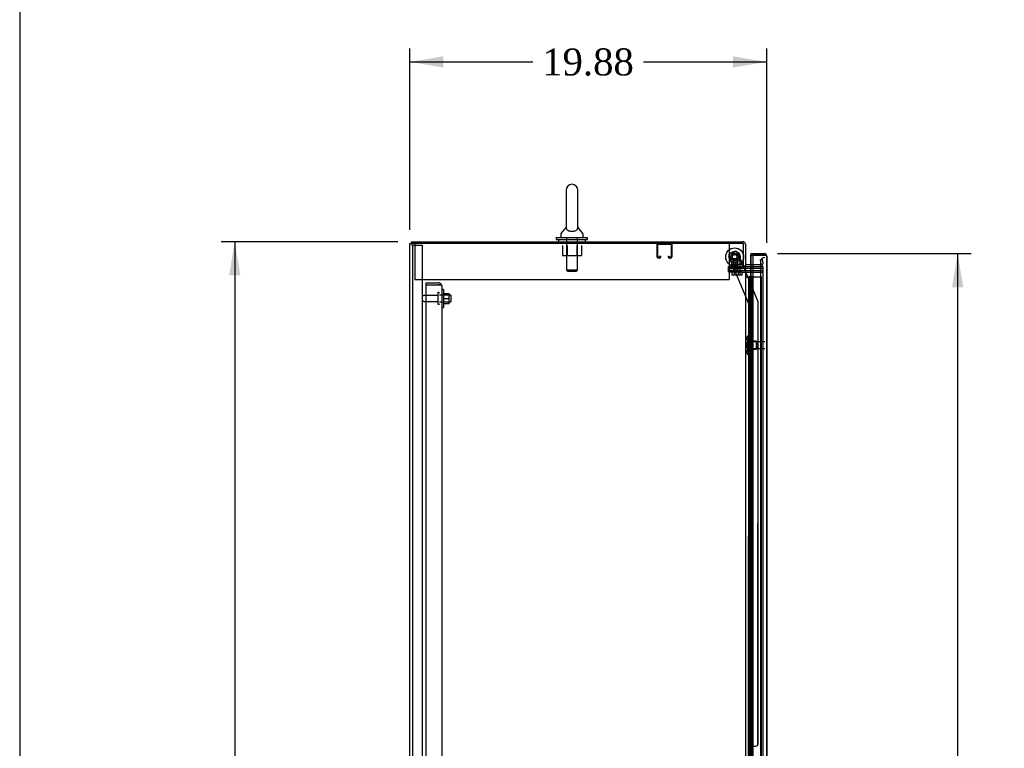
# Model space of a CAD drawing. Header units: inches. Extents: x 1 to 359, y -2 to 239.
# Tile 9 of 24: x 1 to 56, y 127 to 168. Entities that reach past the tile are written whole.
import ezdxf
from ezdxf.enums import TextEntityAlignment as Align
from ezdxf.lldxf.tags import DXFTag

# ---------------------------------------------------------------- set-up
doc = ezdxf.new("R2010")
doc.units = ezdxf.units.IN
doc.header["$MEASUREMENT"] = 0
for name, color, linetype in [('COM43132', 7, 'Continuous'), ('COM50677-2', 7, 'Continuous'), ('COM54746-56', 7, 'Continuous'), ('COM55738-22', 7, 'Continuous'), ('COM70098', 7, 'Continuous'), ('COM70110-5', 7, 'Continuous'), ('COM70217', 7, 'Continuous'), ('COM70220', 7, 'Continuous'), ('COM70839-2', 7, 'Continuous'), ('COM71188-3', 7, 'Continuous'), ('COM71195-1', 7, 'Continuous'), ('COM71196-1', 7, 'Continuous'), ('Default', 7, 'Continuous'), ('GSK86006', 7, 'Continuous'), ('NTS166105', 7, 'Continuous'), ('NTS18024', 7, 'Continuous'), ('NTS18147', 7, 'Continuous'), ('NTS86070', 7, 'Continuous'), ('ROL87452', 7, 'Continuous'), ('RVT17786', 7, 'Continuous'), ('SCC180005', 7, 'Continuous'), ('SCS86414', 7, 'Continuous'), ('STD26089', 7, 'Continuous'), ('STD26122', 7, 'Continuous'), ('WAF25059', 7, 'Continuous'), ('WAF25376', 7, 'Continuous'), ('WAF25377', 7, 'Continuous'), ('WAM254785', 7, 'Continuous'), ('WAM30038', 7, 'Continuous')]:
    doc.layers.add(name, color=color, linetype=linetype)
doc.styles.add('SEACAD_Times_New_Roman', font='times.ttf')
tags = doc.linetypes.add('HIDDEN2', pattern=[0.1875, 0.125, -0.0625]).pattern_tags.tags
tags[6:7] = [DXFTag(74, 4), DXFTag(75, 0), DXFTag(340, '0'), DXFTag(46, 0.0), DXFTag(50, 0.0), DXFTag(44, 0.0), DXFTag(45, 0.0)]
tags[4:5] = [DXFTag(74, 4), DXFTag(75, 0), DXFTag(340, '0'), DXFTag(46, 0.0), DXFTag(50, 0.0), DXFTag(44, 0.0), DXFTag(45, 0.0)]
doc.dimstyles.new('HAMMOND_(STH_-_300x200)', dxfattribs={"dimtxt": 1.5, "dimasz": 1.875, "dimexe": 0.75, "dimexo": 0.75, "dimgap": 0.375, "dimtad": 0, "dimtih": 1, "dimtoh": 1, "dimzin": 0, "dimdsep": 46, "dimtxsty": 'SEACAD_Times_New_Roman', "dimblk1": '_SE_FILLED', "dimblk2": '_SE_FILLED', "dimsah": 1, "dimcen": 0.75, "dimadec": 0, "dimazin": 0, "dimtfac": 0.8, "dimtofl": 0, "dimtmove": 0, "dimatfit": 3, "dimfxl": 1, "dimtolj": 1, "dimtzin": 0, "dimarcsym": 0})

# ---------------------------------------------------------------- blocks, each defined once
blk = doc.blocks.new('SE3')
at = {"layer": 'COM43132', "color": 7, "linetype": 'HIDDEN2'}
for p, q in [((23.941, 153.097), (23.941, 152.972)), ((23.941, 153.097), (24.631, 153.097)), ((23.941, 152.972), (23.941, 97.222)), ((23.941, 152.972), (24.631, 152.972)), ((23.941, 152.972), (24.631, 152.972)), ((24.631, 152.972), (24.631, 152.972)), ((24.631, 152.972), (24.781, 152.972)), ((24.714, 152.972), (24.631, 152.972)), ((24.714, 152.972), (24.781, 153.021)), ((24.816, 152.912), (24.816, 152.913)), ((24.816, 152.912), (24.816, 97.282)), ((24.816, 152.912), (24.816, 152.912))]:
    blk.add_line(p, q, dxfattribs=at)
for start, end in [(36.194, 90), (0.1208, 36.194), (0, 0.0589)]:
    blk.add_arc((24.631, 152.912), 0.185, start, end, dxfattribs=at)
blk.add_open_spline([(24.781, 152.972), (24.792, 152.962), (24.801, 152.952), (24.81, 152.937), (24.812, 152.932), (24.816, 152.922), (24.816, 152.917), (24.816, 152.912)], degree=3, knots=[0, 0, 0, 0, 0.5, 0.5, 0.75, 0.75, 1, 1, 1, 1], dxfattribs=at)
at = {"layer": 'COM50677-2', "color": 7, "linetype": 'HIDDEN2'}
for p, q in [((23.317, 155.282), (23.317, 155.097)), ((40.817, 155.282), (40.817, 155.097)), ((23.317, 155.097), (23.317, 153.282)), ((40.817, 155.097), (40.817, 153.282)), ((23.317, 153.282), (40.817, 153.282))]:
    blk.add_line(p, q, dxfattribs=at)
at = {"layer": 'COM54746-56', "color": 7, "linetype": 'Continuous'}
for p, q in [((41.722, 153.421), (41.934, 153.421)), ((41.934, 153.421), (42.137, 153.421)), ((41.934, 152.421), (41.934, 153.421)), ((41.958, 153.43), (41.958, 153.456)), ((41.958, 153.456), (42.008, 153.456)), ((42.008, 153.43), (41.958, 153.43)), ((41.97, 153.43), (41.97, 153.421)), ((42.008, 153.456), (42.033, 153.456)), ((42.008, 153.43), (42.033, 153.43)), ((42.033, 153.456), (42.083, 153.456)), ((42.083, 153.43), (42.033, 153.43)), ((42.07, 153.421), (42.07, 153.43)), ((42.083, 153.456), (42.083, 153.43)), ((42.137, 153.421), (42.139, 153.421)), ((42.137, 152.421), (42.137, 153.421)), ((42.137, 152.421), (41.934, 152.421)), ((42.137, 152.421), (41.934, 152.421)), ((41.934, 151.421), (41.934, 152.421)), ((42.137, 151.421), (42.137, 152.421)), ((42.137, 151.421), (41.934, 151.421)), ((42.137, 151.421), (41.934, 151.421)), ((41.934, 150.421), (41.934, 151.421)), ((42.137, 150.421), (42.137, 151.421)), ((42.137, 150.421), (41.934, 150.421)), ((42.137, 150.421), (41.934, 150.421)), ((41.934, 149.421), (41.934, 150.421)), ((42.137, 149.421), (42.137, 150.421)), ((42.137, 149.421), (41.934, 149.421)), ((42.137, 149.421), (41.934, 149.421)), ((41.934, 148.421), (41.934, 149.421)), ((42.137, 148.421), (42.137, 149.421)), ((42.137, 148.421), (41.934, 148.421)), ((42.137, 148.421), (41.934, 148.421)), ((41.934, 147.421), (41.934, 148.421)), ((42.137, 147.421), (42.137, 148.421)), ((42.137, 147.421), (41.934, 147.421)), ((42.137, 147.421), (41.934, 147.421)), ((41.934, 146.421), (41.934, 147.421)), ((42.137, 146.421), (42.137, 147.421)), ((42.137, 146.421), (41.934, 146.421)), ((42.137, 146.421), (41.934, 146.421)), ((41.934, 145.421), (41.934, 146.421)), ((42.137, 145.421), (42.137, 146.421)), ((42.137, 145.421), (41.934, 145.421)), ((42.137, 145.421), (41.934, 145.421)), ((41.934, 144.421), (41.934, 145.421)), ((42.137, 144.421), (42.137, 145.421)), ((42.137, 144.421), (41.934, 144.421)), ((42.137, 144.421), (41.934, 144.421)), ((41.934, 143.421), (41.934, 144.421)), ((42.137, 143.421), (42.137, 144.421)), ((42.137, 143.421), (41.934, 143.421)), ((42.137, 143.421), (41.934, 143.421)), ((41.934, 142.421), (41.934, 143.421)), ((42.137, 142.421), (42.137, 143.421)), ((42.137, 142.421), (41.934, 142.421)), ((42.137, 142.421), (41.934, 142.421)), ((41.934, 141.421), (41.934, 142.421)), ((42.137, 141.421), (42.137, 142.421)), ((42.137, 141.421), (41.934, 141.421)), ((42.137, 141.421), (41.934, 141.421)), ((41.934, 140.421), (41.934, 141.421)), ((42.137, 140.421), (42.137, 141.421)), ((42.137, 140.421), (41.934, 140.421)), ((42.137, 140.421), (41.934, 140.421)), ((41.934, 139.421), (41.934, 140.421)), ((42.137, 139.421), (42.137, 140.421)), ((42.137, 139.421), (41.934, 139.421)), ((42.137, 139.421), (41.934, 139.421)), ((41.934, 138.421), (41.934, 139.421)), ((42.137, 138.421), (42.137, 139.421)), ((42.137, 138.421), (41.934, 138.421)), ((42.137, 138.421), (41.934, 138.421)), ((41.934, 137.421), (41.934, 138.421)), ((42.137, 137.421), (42.137, 138.421)), ((42.137, 137.421), (41.934, 137.421)), ((42.137, 137.421), (41.934, 137.421)), ((41.934, 136.421), (41.934, 137.421)), ((42.137, 136.421), (42.137, 137.421)), ((42.137, 136.421), (41.934, 136.421)), ((42.137, 136.421), (41.934, 136.421)), ((41.934, 135.421), (41.934, 136.421)), ((42.137, 135.421), (42.137, 136.421)), ((42.137, 135.421), (41.934, 135.421)), ((42.137, 135.421), (41.934, 135.421)), ((41.934, 134.421), (41.934, 135.421)), ((42.137, 134.421), (42.137, 135.421)), ((42.137, 134.421), (41.934, 134.421)), ((42.137, 134.421), (41.934, 134.421)), ((41.934, 133.421), (41.934, 134.421)), ((42.137, 133.421), (42.137, 134.421)), ((42.137, 133.421), (41.934, 133.421)), ((42.137, 133.421), (41.934, 133.421)), ((41.934, 132.421), (41.934, 133.421)), ((42.137, 132.421), (42.137, 133.421)), ((42.137, 132.421), (41.934, 132.421)), ((42.137, 132.421), (41.934, 132.421)), ((41.934, 131.421), (41.934, 132.421)), ((42.137, 131.421), (42.137, 132.421)), ((42.137, 131.421), (41.934, 131.421)), ((42.137, 131.421), (41.934, 131.421)), ((41.934, 130.421), (41.934, 131.421)), ((42.137, 130.421), (42.137, 131.421)), ((42.137, 130.421), (41.934, 130.421)), ((42.137, 130.421), (41.934, 130.421)), ((41.934, 129.421), (41.934, 130.421)), ((42.137, 129.421), (42.137, 130.421)), ((42.137, 129.421), (41.934, 129.421)), ((42.137, 129.421), (41.934, 129.421)), ((41.934, 128.421), (41.934, 129.421)), ((42.137, 128.421), (42.137, 129.421)), ((42.137, 128.421), (41.934, 128.421)), ((42.137, 128.421), (41.934, 128.421)), ((41.934, 127.421), (41.934, 128.421)), ((42.137, 127.421), (42.137, 128.421)), ((42.137, 127.421), (41.934, 127.421)), ((42.137, 127.421), (41.934, 127.421)), ((41.934, 126.421), (41.934, 127.421)), ((42.137, 126.421), (42.137, 127.421))]:
    blk.add_line(p, q, dxfattribs=at)
at = {"layer": 'COM54746-56', "color": 7, "linetype": 'HIDDEN2'}
for p, q in [((41.903, 153.421), (41.903, 152.421)), ((41.908, 152.421), (41.908, 153.421)), ((41.97, 153.421), (41.97, 97.421)), ((42.031, 153.421), (42.031, 152.421)), ((42.07, 97.421), (42.07, 153.421)), ((42.139, 153.421), (42.625, 153.421)), ((42.625, 97.421), (42.625, 153.421)), ((41.934, 152.421), (41.903, 152.421)), ((41.903, 152.421), (41.903, 151.421)), ((41.979, 152.421), (41.979, 151.421)), ((42.02, 152.421), (42.02, 151.421)), ((41.903, 151.421), (41.903, 150.421)), ((41.934, 151.421), (41.903, 151.421)), ((41.908, 150.421), (41.908, 151.421)), ((42.031, 151.421), (42.031, 150.421)), ((41.934, 150.421), (41.903, 150.421)), ((41.903, 150.421), (41.903, 149.421)), ((41.979, 150.421), (41.979, 149.421)), ((42.02, 150.421), (42.02, 149.421)), ((41.903, 149.421), (41.903, 148.421)), ((41.934, 149.421), (41.903, 149.421)), ((41.908, 148.421), (41.908, 149.421)), ((42.031, 149.421), (42.031, 148.421)), ((41.934, 148.421), (41.903, 148.421)), ((41.903, 148.421), (41.903, 147.421)), ((41.979, 148.421), (41.979, 147.421)), ((42.02, 148.421), (42.02, 147.421)), ((41.903, 147.421), (41.903, 146.421)), ((41.934, 147.421), (41.903, 147.421)), ((41.908, 146.421), (41.908, 147.421)), ((42.031, 147.421), (42.031, 146.421)), ((41.934, 146.421), (41.903, 146.421)), ((41.903, 146.421), (41.903, 145.421)), ((41.979, 146.421), (41.979, 145.421)), ((42.02, 146.421), (42.02, 145.421)), ((41.903, 145.421), (41.903, 144.421)), ((41.934, 145.421), (41.903, 145.421)), ((41.908, 144.421), (41.908, 145.421)), ((42.031, 145.421), (42.031, 144.421)), ((41.934, 144.421), (41.903, 144.421)), ((41.903, 144.421), (41.903, 143.421)), ((41.979, 144.421), (41.979, 143.421)), ((42.02, 144.421), (42.02, 143.421)), ((41.903, 143.421), (41.903, 142.421)), ((41.934, 143.421), (41.903, 143.421)), ((41.908, 142.421), (41.908, 143.421)), ((42.031, 143.421), (42.031, 142.421)), ((41.934, 142.421), (41.903, 142.421)), ((41.903, 142.421), (41.903, 141.421)), ((41.979, 142.421), (41.979, 141.421)), ((42.02, 142.421), (42.02, 141.421)), ((41.903, 141.421), (41.903, 140.421)), ((41.934, 141.421), (41.903, 141.421)), ((41.908, 140.421), (41.908, 141.421)), ((42.031, 141.421), (42.031, 140.421)), ((41.934, 140.421), (41.903, 140.421)), ((41.903, 140.421), (41.903, 139.421)), ((41.979, 140.421), (41.979, 139.421)), ((42.02, 140.421), (42.02, 139.421)), ((41.903, 139.421), (41.903, 138.421)), ((41.934, 139.421), (41.903, 139.421)), ((41.908, 138.421), (41.908, 139.421)), ((42.031, 139.421), (42.031, 138.421)), ((41.934, 138.421), (41.903, 138.421)), ((41.903, 138.421), (41.903, 137.421)), ((41.979, 138.421), (41.979, 137.421)), ((42.02, 138.421), (42.02, 137.421)), ((41.903, 137.421), (41.903, 136.421)), ((41.934, 137.421), (41.903, 137.421)), ((41.908, 136.421), (41.908, 137.421)), ((42.031, 137.421), (42.031, 136.421)), ((41.934, 136.421), (41.903, 136.421)), ((41.903, 136.421), (41.903, 135.421)), ((41.979, 136.421), (41.979, 135.421)), ((42.02, 136.421), (42.02, 135.421)), ((41.903, 135.421), (41.903, 134.421)), ((41.934, 135.421), (41.903, 135.421)), ((41.908, 134.421), (41.908, 135.421)), ((42.031, 135.421), (42.031, 134.421)), ((41.934, 134.421), (41.903, 134.421)), ((41.903, 134.421), (41.903, 133.421)), ((41.979, 134.421), (41.979, 133.421)), ((42.02, 134.421), (42.02, 133.421)), ((41.903, 133.421), (41.903, 132.421)), ((41.934, 133.421), (41.903, 133.421)), ((41.908, 132.421), (41.908, 133.421)), ((42.031, 133.421), (42.031, 132.421)), ((41.934, 132.421), (41.903, 132.421)), ((41.903, 132.421), (41.903, 131.421)), ((41.979, 132.421), (41.979, 131.421)), ((42.02, 132.421), (42.02, 131.421)), ((41.903, 131.421), (41.903, 130.421)), ((41.934, 131.421), (41.903, 131.421)), ((41.908, 130.421), (41.908, 131.421)), ((42.031, 131.421), (42.031, 130.421)), ((41.934, 130.421), (41.903, 130.421)), ((41.903, 130.421), (41.903, 129.421)), ((41.979, 130.421), (41.979, 129.421)), ((42.02, 130.421), (42.02, 129.421)), ((41.903, 129.421), (41.903, 128.421)), ((41.934, 129.421), (41.903, 129.421)), ((41.908, 128.421), (41.908, 129.421)), ((42.031, 129.421), (42.031, 128.421)), ((41.934, 128.421), (41.903, 128.421)), ((41.903, 128.421), (41.903, 127.421)), ((41.979, 128.421), (41.979, 127.421)), ((42.02, 128.421), (42.02, 127.421)), ((41.903, 127.421), (41.903, 126.421)), ((41.934, 127.421), (41.903, 127.421)), ((41.908, 126.421), (41.908, 127.421)), ((42.031, 127.421), (42.031, 126.421))]:
    blk.add_line(p, q, dxfattribs=at)
at = {"layer": 'COM55738-22', "color": 7, "linetype": 'HIDDEN2'}
for p, q in [((23.201, 155.179), (23.129, 155.179)), ((23.201, 95.429), (23.201, 155.179)), ((23.201, 155.179), (23.317, 155.179)), ((23.317, 155.179), (23.567, 155.179)), ((23.567, 155.179), (23.754, 155.179)), ((23.754, 95.429), (23.754, 155.179))]:
    blk.add_line(p, q, dxfattribs=at)
at = {"layer": 'COM70098', "color": 7, "linetype": 'HIDDEN2'}
for p, q in [((40.79, 153.907), (40.79, 154.002)), ((40.79, 154.002), (41.54, 154.002)), ((41.54, 153.907), (40.79, 153.907)), ((40.79, 153.687), (40.79, 153.782)), ((40.79, 153.782), (41.54, 153.782)), ((41.54, 153.687), (40.79, 153.687)), ((41.54, 154.002), (41.579, 154.002)), ((41.54, 153.907), (42.689, 153.907)), ((41.54, 153.782), (42.689, 153.782)), ((41.54, 153.687), (42.689, 153.687))]:
    blk.add_line(p, q, dxfattribs=at)
at = {"layer": 'COM70110-5', "color": 7, "linetype": 'Continuous'}
for p, q in [((23.129, 155.377), (41.579, 155.377)), ((23.129, 155.282), (23.129, 155.377)), ((41.722, 155.234), (41.722, 154.032)), ((42.139, 154.097), (41.77, 154.097)), ((41.627, 154.032), (41.722, 154.032))]:
    blk.add_line(p, q, dxfattribs=at)
at = {"layer": 'COM70110-5', "color": 7, "linetype": 'HIDDEN2'}
for p, q in [((42.549, 154.097), (42.139, 154.097)), ((42.556, 154.382), (42.649, 154.399)), ((42.596, 154.153), (42.556, 154.382)), ((42.596, 154.136), (42.596, 154.153)), ((42.649, 154.399), (42.69, 154.17)), ((42.69, 154.17), (42.692, 154.153))]:
    blk.add_line(p, q, dxfattribs=at)
at = {"layer": 'COM70110-5', "color": 7, "linetype": 'Continuous'}
for centre, radius, start, end in [((41.579, 155.234), 0.143, 0, 90), ((41.77, 154.145), 0.048, 180, 270), ((41.77, 154.145), 0.143, 232.2051, 270)]:
    blk.add_arc(centre, radius, start, end, dxfattribs=at)
at = {"layer": 'COM70110-5', "color": 7, "linetype": 'HIDDEN2'}
for centre, radius, start, end in [((41.579, 155.234), 0.048, 0, 90), ((42.549, 154.145), 0.143, 270, 2.9658), ((42.549, 154.145), 0.048, 270, 348.6027)]:
    blk.add_arc(centre, radius, start, end, dxfattribs=at)
at = {"layer": 'COM70217', "color": 7, "linetype": 'HIDDEN2'}
for p, q in [((36.814, 154.512), (36.814, 155.239)), ((36.854, 154.512), (36.854, 155.239)), ((36.857, 155.242), (37.584, 155.242)), ((37.587, 155.239), (37.587, 154.512)), ((37.627, 155.239), (37.627, 154.512)), ((36.959, 154.509), (36.857, 154.509)), ((36.959, 154.469), (36.857, 154.469)), ((36.962, 154.563), (36.962, 154.512)), ((37.002, 154.563), (36.962, 154.563)), ((37.002, 154.563), (37.002, 154.512)), ((37.439, 154.512), (37.439, 154.563)), ((37.439, 154.563), (37.479, 154.563)), ((37.479, 154.512), (37.479, 154.563)), ((37.584, 154.509), (37.482, 154.509)), ((37.584, 154.469), (37.482, 154.469))]:
    blk.add_line(p, q, dxfattribs=at)
for centre, radius, start, end in [((36.857, 155.239), 0.043, 90, 180), ((36.857, 155.239), 0.003, 90, 180), ((37.584, 155.239), 0.043, 0, 90), ((37.584, 155.239), 0.003, 0, 90), ((36.857, 154.512), 0.043, 180, 270), ((36.857, 154.512), 0.003, 180, 270), ((36.959, 154.512), 0.003, 270, 0), ((36.959, 154.512), 0.043, 270, 0), ((37.482, 154.512), 0.043, 180, 270), ((37.482, 154.512), 0.003, 180, 270), ((37.584, 154.512), 0.003, 270, 0), ((37.584, 154.512), 0.043, 270, 0)]:
    blk.add_arc(centre, radius, start, end, dxfattribs=at)
at = {"layer": 'COM70220', "color": 7, "linetype": 'HIDDEN2'}
for p, q in [((42.562, 154.244), (42.562, 153.994)), ((42.564, 154.244), (42.564, 153.994)), ((42.562, 153.994), (42.562, 96.847)), ((42.564, 153.994), (42.564, 96.847))]:
    blk.add_line(p, q, dxfattribs=at)
for centre in [(42.812, 154.244), (42.814, 154.244)]:
    blk.add_arc(centre, 0.25, 90, 180, dxfattribs=at)
at = {"layer": 'COM70839-2', "color": 7, "linetype": 'HIDDEN2'}
for p, q in [((40.876, 154.731), (41.135, 154.839)), ((40.876, 154.732), (41.135, 154.839)), ((41.605, 154.032), (41.299, 154.771)), ((42.429, 152.04), (41.299, 154.771)), ((41.907, 151.912), (40.808, 154.568)), ((41.907, 151.912), (40.808, 154.568)), ((42.429, 152.04), (41.617, 154.002)), ((41.892, 126.065), (41.907, 151.912)), ((41.894, 126.065), (41.907, 151.912)), ((42.424, 127.44), (42.438, 151.992)), ((42.426, 127.44), (42.439, 151.992)), ((41.962, 126.177), (41.963, 127.19)), ((42.088, 127.315), (42.299, 127.315)), ((42.09, 127.315), (42.301, 127.315))]:
    blk.add_line(p, q, dxfattribs=at)
at = {"layer": 'COM70839-2', "color": 7, "linetype": 'Continuous'}
blk.add_line((41.617, 154.002), (41.605, 154.032), dxfattribs=at)
at = {"layer": 'COM70839-2', "color": 7, "linetype": 'HIDDEN2'}
for centre in [(41.127, 154.531), (41.127, 154.532)]:
    blk.add_circle(centre, 0.129, dxfattribs=at)
for centre, start, end in [((40.924, 154.616), 112.4784, 202.4784), ((40.924, 154.616), 112.4825, 202.4825), ((41.183, 154.723), 22.4825, 112.4825), ((41.183, 154.723), 22.4784, 112.4784), ((42.314, 151.992), 359.9705, 22.4825), ((42.313, 151.992), 359.9664, 22.4784), ((42.088, 127.19), 89.9664, 179.9664), ((42.09, 127.19), 89.9705, 179.9705), ((42.299, 127.44), 269.9664, 359.9664), ((42.301, 127.44), 269.9705, 359.9705)]:
    blk.add_arc(centre, 0.125, start, end, dxfattribs=at)
at = {"layer": 'COM71188-3', "color": 7, "linetype": 'Continuous'}
for p, q in [((23.034, 95.347), (23.034, 155.282)), ((23.034, 155.282), (23.177, 155.282)), ((41.627, 155.282), (23.177, 155.282)), ((41.627, 154.032), (41.627, 155.282)), ((41.579, 154.032), (41.579, 154.002)), ((41.579, 154.032), (41.627, 154.032)), ((41.579, 154.002), (41.722, 154.002)), ((41.722, 154.002), (41.722, 96.627)), ((41.77, 154.002), (41.722, 154.002)), ((41.77, 154.002), (42.139, 154.002))]:
    blk.add_line(p, q, dxfattribs=at)
at = {"layer": 'COM71188-3', "color": 7, "linetype": 'HIDDEN2'}
for p, q in [((42.139, 154.002), (42.689, 154.002)), ((42.689, 154.002), (42.689, 96.627))]:
    blk.add_line(p, q, dxfattribs=at)
at = {"layer": 'COM71195-1', "color": 7, "linetype": 'Continuous'}
for p, q in [((42.034, 154.714), (42.034, 154.619)), ((42.034, 154.714), (42.766, 154.714)), ((42.034, 154.097), (42.034, 154.619)), ((42.034, 154.619), (42.139, 154.619)), ((42.034, 154.619), (42.766, 154.619)), ((42.139, 154.619), (42.139, 96.222)), ((42.766, 154.619), (42.139, 154.619)), ((42.766, 154.619), (42.766, 154.619)), ((42.829, 154.619), (42.766, 154.619)), ((42.766, 154.619), (42.88, 154.619)), ((42.829, 154.619), (42.88, 154.658)), ((42.909, 154.571), (42.909, 154.572)), ((42.909, 154.571), (42.909, 96.27)), ((42.909, 154.571), (42.909, 154.571))]:
    blk.add_line(p, q, dxfattribs=at)
at = {"layer": 'COM71195-1', "color": 7, "linetype": 'HIDDEN2'}
blk.add_line((42.034, 96.532), (42.034, 154.097), dxfattribs=at)
at = {"layer": 'COM71195-1', "color": 7, "linetype": 'Continuous'}
for start, end in [(37.5036, 90), (0.1561, 37.5036), (0, 0.0762)]:
    blk.add_arc((42.766, 154.571), 0.143, start, end, dxfattribs=at)
blk.add_open_spline([(42.88, 154.619), (42.889, 154.611), (42.897, 154.603), (42.904, 154.591), (42.906, 154.587), (42.909, 154.579), (42.909, 154.575), (42.909, 154.571)], degree=3, knots=[0, 0, 0, 0, 0.5, 0.5, 0.75, 0.75, 1, 1, 1, 1], dxfattribs=at)
at = {"layer": 'COM71196-1', "color": 7, "linetype": 'Continuous'}
for p, q in [((42.032, 154.714), (42.032, 154.619)), ((42.032, 154.714), (42.034, 154.714)), ((42.032, 154.619), (42.032, 154.097)), ((42.034, 154.619), (42.032, 154.619)), ((42.032, 154.619), (42.034, 154.619))]:
    blk.add_line(p, q, dxfattribs=at)
at = {"layer": 'COM71196-1', "color": 7, "linetype": 'HIDDEN2'}
for p, q in [((42.764, 154.619), (42.764, 154.619)), ((42.766, 154.619), (42.764, 154.619)), ((42.827, 154.619), (42.878, 154.658)), ((42.032, 154.097), (42.032, 96.532)), ((42.907, 154.571), (42.907, 96.27)), ((42.907, 154.571), (42.907, 154.571))]:
    blk.add_line(p, q, dxfattribs=at)
for start, end in [(37.5036, 90), (0, 0.0762)]:
    blk.add_arc((42.764, 154.571), 0.143, start, end, dxfattribs=at)
at = {"layer": 'GSK86006', "color": 7, "linetype": 'HIDDEN2'}
for p, q in [((40.79, 153.782), (40.79, 153.907)), ((40.79, 153.907), (41.54, 153.907)), ((41.54, 153.782), (40.79, 153.782)), ((41.54, 153.907), (42.689, 153.907)), ((41.54, 153.782), (42.689, 153.782))]:
    blk.add_line(p, q, dxfattribs=at)
at = {"layer": 'NTS166105', "color": 7, "linetype": 'HIDDEN2'}
for p, q in [((24.912, 152.496), (25.232, 152.496)), ((25.232, 152.224), (25.232, 152.496)), ((24.912, 152.224), (25.232, 152.224)), ((24.912, 151.946), (25.232, 151.946)), ((25.232, 151.946), (25.232, 152.224))]:
    blk.add_line(p, q, dxfattribs=at)
at = {"layer": 'NTS18024', "color": 7, "linetype": 'HIDDEN2'}
for p, q in [((31.532, 155.157), (31.532, 154.612)), ((31.804, 155.157), (31.804, 154.612)), ((32.33, 155.157), (32.33, 154.612)), ((32.605, 155.157), (32.605, 154.612)), ((31.532, 154.612), (31.804, 154.612)), ((31.804, 154.612), (32.33, 154.612)), ((32.33, 154.612), (32.605, 154.612))]:
    blk.add_line(p, q, dxfattribs=at)
at = {"layer": 'NTS18147', "color": 7, "linetype": 'HIDDEN2'}
for p, q in [((41.781, 150.02), (41.781, 149.966)), ((41.781, 150.02), (41.781, 149.966)), ((41.843, 150.115), (41.843, 150.119)), ((41.906, 150.119), (41.843, 150.119)), ((41.843, 150.115), (41.843, 150.119)), ((41.843, 150.119), (41.843, 150.119)), ((41.843, 150.115), (41.906, 150.115)), ((41.843, 150.115), (41.843, 150.115)), ((41.843, 149.926), (41.843, 149.808)), ((41.906, 149.926), (41.843, 149.926)), ((41.843, 149.926), (41.843, 149.808)), ((41.843, 149.926), (41.843, 149.926)), ((41.843, 149.808), (41.906, 149.808)), ((41.843, 149.808), (41.843, 149.808)), ((41.906, 150.115), (41.906, 150.119)), ((41.906, 150.115), (41.906, 150.119)), ((41.906, 149.926), (41.906, 150.115)), ((41.906, 149.926), (41.906, 150.115)), ((41.906, 149.808), (41.906, 149.926)), ((41.906, 149.808), (41.906, 149.926)), ((42.344, 149.839), (41.906, 149.839)), ((41.906, 149.839), (41.906, 149.839)), ((41.906, 149.43), (41.906, 149.808)), ((41.906, 149.43), (41.906, 149.808)), ((42.343, 149.399), (42.343, 149.839)), ((42.344, 149.839), (42.344, 149.399)), ((41.781, 149.273), (41.781, 149.218)), ((41.781, 149.273), (41.781, 149.218)), ((41.843, 149.43), (41.843, 149.313)), ((41.906, 149.43), (41.843, 149.43)), ((41.843, 149.43), (41.843, 149.313)), ((41.843, 149.43), (41.843, 149.43)), ((41.843, 149.313), (41.906, 149.313)), ((41.843, 149.313), (41.843, 149.313)), ((41.843, 149.124), (41.843, 149.119)), ((41.906, 149.124), (41.843, 149.124)), ((41.843, 149.124), (41.843, 149.119)), ((41.843, 149.124), (41.843, 149.124)), ((41.843, 149.119), (41.906, 149.119)), ((41.843, 149.119), (41.843, 149.119)), ((41.906, 149.313), (41.906, 149.43)), ((41.906, 149.313), (41.906, 149.43)), ((41.906, 149.399), (42.344, 149.399)), ((41.906, 149.399), (41.906, 149.399)), ((41.906, 149.124), (41.906, 149.313)), ((41.906, 149.124), (41.906, 149.313)), ((41.906, 149.124), (41.906, 149.119)), ((41.906, 149.124), (41.906, 149.119))]:
    blk.add_line(p, q, dxfattribs=at)
for centre in [(42.1, 149.619), (42.099, 149.619)]:
    blk.add_arc(centre, 0.318, 143.6338, 216.3662, dxfattribs=at)
for centre, start_param, end_param in [((42.099, 150.02), 2.506883, 3.776302), ((42.1, 150.02), 2.506883, 3.776302), ((42.1, 149.966), 3.141593, 3.776302), ((42.099, 149.966), 3.141593, 3.776302), ((42.099, 149.218), 2.506883, 3.776302), ((42.1, 149.218), 2.506883, 3.776302), ((42.1, 149.273), 2.506883, 3.141593), ((42.099, 149.273), 2.506883, 3.141593)]:
    blk.add_ellipse(centre, major_axis=(0.318, 0), ratio=0.5, start_param=start_param, end_param=end_param, dxfattribs=at)
at = {"layer": 'NTS86070', "color": 7, "linetype": 'HIDDEN2'}
for p, q in [((41.066, 154.102), (40.939, 154.102)), ((40.939, 154.002), (40.939, 154.102)), ((41.564, 154.102), (41.064, 154.102)), ((41.064, 154.002), (41.064, 154.102)), ((41.439, 154.002), (41.439, 154.102)), ((41.564, 154.002), (41.564, 154.102)), ((41.043, 154.002), (41.043, 153.972)), ((41.053, 153.962), (41.178, 153.962)), ((41.168, 154.002), (41.168, 153.972)), ((41.178, 153.962), (41.451, 153.962)), ((41.336, 153.972), (41.336, 154.002)), ((41.461, 153.972), (41.461, 154.002))]:
    blk.add_line(p, q, dxfattribs=at)
for centre, start, end in [((41.053, 153.972), 180, 270), ((41.178, 153.972), 180, 270), ((41.326, 153.972), 270, 0), ((41.451, 153.972), 270, 0)]:
    blk.add_arc(centre, 0.01, start, end, dxfattribs=at)
at = {"layer": 'ROL87452', "color": 7, "linetype": 'HIDDEN2'}
for centre, radius in [((41.127, 154.532), 0.5), ((41.127, 154.531), 0.5), ((41.127, 154.532), 0.206)]:
    blk.add_circle(centre, radius, dxfattribs=at)
at = {"layer": 'RVT17786', "color": 7, "linetype": 'HIDDEN2'}
for centre, radius in [((41.127, 154.531), 0.217), ((41.127, 154.532), 0.217), ((41.127, 154.531), 0.125)]:
    blk.add_circle(centre, radius, dxfattribs=at)
at = {"layer": 'SCC180005', "color": 7, "linetype": 'HIDDEN2'}
for p, q in [((41.066, 154.437), (41.191, 154.437)), ((41.066, 154.437), (41.066, 153.687)), ((41.191, 154.437), (41.437, 154.437)), ((41.191, 154.437), (41.191, 153.687)), ((41.312, 153.687), (41.312, 154.437)), ((41.437, 153.687), (41.437, 154.437)), ((40.973, 153.687), (40.973, 153.513)), ((41.098, 153.513), (40.973, 153.513)), ((41.098, 153.687), (41.098, 153.513)), ((41.314, 153.513), (41.098, 153.513)), ((41.189, 153.687), (41.189, 153.513)), ((41.314, 153.687), (41.314, 153.513)), ((41.53, 153.513), (41.314, 153.513)), ((41.405, 153.687), (41.405, 153.513)), ((41.53, 153.687), (41.53, 153.513))]:
    blk.add_line(p, q, dxfattribs=at)
at = {"layer": 'SCS86414', "color": 7, "linetype": 'Continuous'}
for p, q in [((31.736, 158.242), (31.736, 156.172)), ((32.398, 156.172), (32.398, 158.242)), ((31.442, 155.796), (31.442, 155.677)), ((31.727, 156.162), (31.456, 155.835)), ((31.736, 156.172), (31.736, 156.171)), ((32.678, 155.835), (32.407, 156.161)), ((32.692, 155.677), (32.692, 155.796))]:
    blk.add_line(p, q, dxfattribs=at)
at = {"layer": 'SCS86414', "color": 7, "linetype": 'HIDDEN2'}
for p, q in [((31.755, 155.617), (31.755, 153.802)), ((32.379, 153.802), (32.379, 155.617)), ((32.379, 153.802), (31.755, 153.802)), ((31.755, 153.802), (31.815, 153.742)), ((31.815, 153.742), (32.319, 153.742)), ((32.319, 153.742), (32.379, 153.802))]:
    blk.add_line(p, q, dxfattribs=at)
at = {"layer": 'SCS86414', "color": 7, "linetype": 'Continuous'}
for centre, radius, start, end in [((32.067, 158.242), 0.331, 0, 180), ((31.502, 155.796), 0.06, 140.3214, 180), ((32.632, 155.796), 0.06, 0, 39.6786), ((31.502, 155.677), 0.06, 180, 270), ((32.632, 155.677), 0.06, 270, 0)]:
    blk.add_arc(centre, radius, start, end, dxfattribs=at)
for points, knots in [([(31.736, 156.178), (31.736, 156.175), (31.736, 156.171), (31.736, 156.157), (31.738, 156.146), (31.746, 156.108), (31.76, 156.08), (31.81, 156.027), (31.848, 156.003), (31.949, 155.968), (32.013, 155.957), (32.142, 155.96), (32.205, 155.972), (32.253, 155.991)], [0.7011987, 0.7011987, 0.7011987, 0.7011987, 0.71875, 0.71875, 0.75, 0.75, 0.8125, 0.8125, 0.875, 0.875, 0.9375, 0.9375, 1, 1, 1, 1]), ([(32.253, 155.991), (32.301, 156.011), (32.335, 156.036), (32.38, 156.088), (32.391, 156.117), (32.398, 156.152), (32.398, 156.163), (32.398, 156.174), (32.398, 156.177), (32.398, 156.178)], [0, 0, 0, 0, 0.0625, 0.0625, 0.125, 0.125, 0.15625, 0.15625, 0.1687604, 0.1687604, 0.1687604, 0.1687604])]:
    blk.add_open_spline(points, degree=3, knots=knots, dxfattribs=at)
at = {"layer": 'STD26089', "color": 7, "linetype": 'HIDDEN2'}
for p, q in [((24.591, 152.517), (24.591, 151.927)), ((24.661, 152.547), (24.621, 152.547)), ((25.316, 152.41), (24.691, 152.41)), ((25.316, 152.41), (25.316, 152.035)), ((24.591, 152.388), (23.814, 152.388)), ((23.814, 152.056), (24.591, 152.056)), ((24.621, 151.897), (24.661, 151.897)), ((24.691, 152.035), (25.316, 152.035))]:
    blk.add_line(p, q, dxfattribs=at)
for centre, radius, start, end in [((24.621, 152.517), 0.03, 90, 180), ((24.661, 152.517), 0.03, 0, 90), ((23.814, 152.328), 0.06, 90, 180), ((23.814, 152.116), 0.06, 180, 270), ((24.621, 151.927), 0.03, 180, 270), ((24.661, 151.927), 0.03, 270, 0)]:
    blk.add_arc(centre, radius, start, end, dxfattribs=at)
at = {"layer": 'STD26122', "color": 7, "linetype": 'HIDDEN2'}
for p, q in [((41.847, 149.804), (41.812, 149.769)), ((41.812, 149.469), (41.812, 149.769)), ((41.849, 149.804), (41.814, 149.769)), ((41.814, 149.769), (41.814, 149.469)), ((41.847, 149.804), (41.847, 149.434)), ((41.849, 149.804), (41.847, 149.804)), ((41.849, 149.434), (41.849, 149.804)), ((42.814, 149.804), (41.849, 149.804)), ((41.812, 149.469), (41.847, 149.434)), ((41.814, 149.469), (41.849, 149.434)), ((41.847, 149.434), (41.849, 149.434)), ((41.849, 149.434), (42.814, 149.434))]:
    blk.add_line(p, q, dxfattribs=at)
at = {"layer": 'WAF25059', "color": 7, "linetype": 'HIDDEN2'}
for p, q in [((24.912, 152.722), (24.816, 152.722)), ((24.912, 152.722), (24.912, 151.722)), ((24.816, 151.722), (24.912, 151.722))]:
    blk.add_line(p, q, dxfattribs=at)
at = {"layer": 'WAF25376', "color": 7, "linetype": 'HIDDEN2'}
for radius in [0.315, 0.14]:
    blk.add_circle((41.127, 154.531), radius, dxfattribs=at)
for radius, start, end in [(0.315, 163.3783, 182.7645), (0.14, 71.745, 113.7265), (0.315, 251.5765, 293.8566), (0.14, 343.3949, 0), (0.14, 0, 2.7446)]:
    blk.add_arc((41.127, 154.532), radius, start, end, dxfattribs=at)
at = {"layer": 'WAF25377', "color": 7, "linetype": 'Continuous'}
for p, q in [((31.192, 155.617), (32.942, 155.617)), ((31.192, 155.617), (31.192, 155.502)), ((31.192, 155.502), (32.942, 155.502)), ((32.942, 155.502), (32.942, 155.617))]:
    blk.add_line(p, q, dxfattribs=at)
at = {"layer": 'WAM254785', "color": 7, "linetype": 'Continuous'}
for p, q in [((31.317, 155.502), (31.317, 155.377)), ((32.817, 155.377), (32.817, 155.502))]:
    blk.add_line(p, q, dxfattribs=at)
at = {"layer": 'WAM30038', "color": 7, "linetype": 'HIDDEN2'}
for p, q in [((42.031, 149.244), (42.031, 149.994)), ((42.055, 149.994), (42.031, 149.994)), ((42.031, 149.244), (42.031, 149.994)), ((42.031, 149.994), (42.031, 149.994)), ((42.055, 149.244), (42.055, 149.994)), ((42.055, 149.244), (42.055, 149.994)), ((42.07, 149.801), (42.103, 149.78)), ((42.07, 149.801), (42.103, 149.78)), ((42.119, 149.793), (42.074, 149.821)), ((42.119, 149.793), (42.074, 149.821)), ((42.074, 149.796), (42.119, 149.768)), ((42.074, 149.796), (42.119, 149.768)), ((42.103, 149.78), (42.119, 149.793)), ((42.103, 149.78), (42.119, 149.793)), ((42.119, 149.847), (42.119, 149.793)), ((42.119, 149.847), (42.119, 149.793)), ((42.119, 149.768), (42.119, 149.637)), ((42.119, 149.768), (42.119, 149.637)), ((42.031, 149.244), (42.055, 149.244)), ((42.031, 149.244), (42.031, 149.244)), ((42.103, 149.458), (42.07, 149.437)), ((42.103, 149.458), (42.07, 149.438)), ((42.119, 149.637), (42.074, 149.637)), ((42.074, 149.602), (42.119, 149.602)), ((42.119, 149.47), (42.074, 149.442)), ((42.119, 149.47), (42.074, 149.442)), ((42.074, 149.417), (42.119, 149.445)), ((42.074, 149.417), (42.119, 149.445)), ((42.119, 149.445), (42.103, 149.458)), ((42.119, 149.445), (42.103, 149.458)), ((42.119, 149.602), (42.119, 149.47)), ((42.119, 149.602), (42.119, 149.47)), ((42.119, 149.445), (42.119, 149.391)), ((42.119, 149.445), (42.119, 149.391))]:
    blk.add_line(p, q, dxfattribs=at)
for centre, radius, start, end in [((42.643, 150.525), 0.854, 226.5547, 228.2901), ((42.073, 149.619), 0.0182, 87.1609, 177.9942), ((42.073, 149.62), 0.0181, 181.7718, 273.073), ((42.64, 148.716), 0.85, 131.7058, 133.4493)]:
    blk.add_arc(centre, radius, start, end, dxfattribs=at)
for points, knots in [([(42.055, 149.821), (42.055, 149.819), (42.056, 149.817), (42.059, 149.812), (42.06, 149.809), (42.066, 149.803), (42.07, 149.799), (42.074, 149.796)], [0, 0, 0, 0, 0.25, 0.25, 0.5, 0.5, 1, 1, 1, 1]), ([(42.074, 149.821), (42.072, 149.823), (42.07, 149.824), (42.066, 149.825), (42.064, 149.826), (42.062, 149.826), (42.061, 149.826), (42.061, 149.826)], [0, 0, 0, 0, 0.25, 0.25, 0.5, 0.5, 0.5626015, 0.5626015, 0.5626015, 0.5626015]), ([(42.074, 149.887), (42.076, 149.886), (42.079, 149.884), (42.081, 149.882), (42.094, 149.87), (42.106, 149.859), (42.119, 149.847)], [0, 0, 0, 0, 0.141448, 0.141448, 0.141448, 1, 1, 1, 1]), ([(42.074, 149.442), (42.072, 149.44), (42.07, 149.439), (42.066, 149.435), (42.064, 149.433), (42.06, 149.429), (42.059, 149.427), (42.056, 149.422), (42.055, 149.419), (42.055, 149.417)], [0, 0, 0, 0, 0.25, 0.25, 0.5, 0.5, 0.75, 0.75, 1, 1, 1, 1]), ([(42.061, 149.412), (42.061, 149.412), (42.062, 149.412), (42.066, 149.412), (42.07, 149.414), (42.074, 149.417)], [0.4389304, 0.4389304, 0.4389304, 0.4389304, 0.5, 0.5, 1, 1, 1, 1]), ([(42.119, 149.391), (42.106, 149.379), (42.094, 149.368), (42.081, 149.357), (42.079, 149.355), (42.076, 149.353), (42.074, 149.351)], [0, 0, 0, 0, 0.858552, 0.858552, 0.858552, 1, 1, 1, 1])]:
    blk.add_open_spline(points, degree=3, knots=knots, dxfattribs=at)
blk = doc.blocks.new('DMBLK3975')
at = {"layer": 'Default', "linetype": 'Continuous'}
for points in [[(24.909, 165.692), (23.034, 165.379), (24.909, 165.067)], [(41.034, 165.692), (41.034, 165.067), (42.909, 165.379)]]:
    blk.add_hatch(color=7, dxfattribs=at).paths.add_polyline_path(points)
at = {"layer": 'Default', "color": 7, "linetype": 'Continuous'}
for p, q in [((23.034, 156.032), (23.034, 166.129)), ((42.909, 155.321), (42.909, 166.129)), ((23.034, 165.379), (29.888, 165.379)), ((36.056, 165.379), (42.909, 165.379))]:
    blk.add_line(p, q, dxfattribs=at)
at = {"layer": 'Default', "color": 7, "linetype": 'Continuous', "style": 'SEACAD_Times_New_Roman'}
blk.add_text('19.88', height=1.5, dxfattribs=at).set_placement((30.413, 166.129), align=Align.TOP_LEFT)
blk = doc.blocks.new('_SE_FILLED')
at = {"color": 0}
blk.add_line((0, 0), (-1, 0), dxfattribs=at)
blk.add_solid([(0, 0), (-1, -0.1665), (-1, 0.1665), (0, 0)], dxfattribs=at)
blk = doc.blocks.new('DMBLK3976')
at = {"layer": 'Default', "linetype": 'Continuous'}
for points in [[(12.98, 153.502), (13.605, 153.502), (13.292, 155.377)], [(12.98, 85.127), (13.292, 83.252), (13.605, 85.127)]]:
    blk.add_hatch(color=7, dxfattribs=at).paths.add_polyline_path(points)
at = {"layer": 'Default', "color": 7, "linetype": 'Continuous'}
for p, q in [((22.379, 155.377), (12.542, 155.377)), ((13.292, 155.377), (13.292, 120.59)), ((13.292, 118.565), (13.292, 83.252)), ((22.379, 83.252), (12.542, 83.252))]:
    blk.add_line(p, q, dxfattribs=at)
at = {"layer": 'Default', "color": 7, "linetype": 'Continuous', "style": 'SEACAD_Times_New_Roman'}
blk.add_text('72.13', height=1.5, dxfattribs=at).set_placement((10.733, 120.065), align=Align.TOP_LEFT)
blk = doc.blocks.new('DMBLK3977')
at = {"layer": 'Default', "linetype": 'Continuous'}
for points in [[(53.853, 152.839), (53.541, 154.714), (53.228, 152.839)], [(53.853, 98.002), (53.228, 98.002), (53.541, 96.127)]]:
    blk.add_hatch(color=7, dxfattribs=at).paths.add_polyline_path(points)
at = {"layer": 'Default', "color": 7, "linetype": 'Continuous'}
for p, q in [((43.516, 154.714), (54.291, 154.714)), ((53.541, 154.714), (53.541, 126.696)), ((53.541, 122.421), (53.541, 96.127)), ((43.516, 96.127), (54.291, 96.127))]:
    blk.add_line(p, q, dxfattribs=at)
at = {"layer": 'Default', "color": 7, "linetype": 'Continuous', "style": 'SEACAD_Times_New_Roman'}
for s, p in [('58.59', (50.981, 126.171)), ('DOOR', (50.395, 123.921))]:
    blk.add_text(s, height=1.5, dxfattribs=at).set_placement(p, align=Align.TOP_LEFT)
blk = doc.blocks.new('BORDER')
at = {"layer": 'Default', "color": 7, "linetype": 'Continuous'}
blk.add_line((-41.86, 27.86), (-41.86, 0), dxfattribs=at)

msp = doc.modelspace()

# ---------------------------------------------------------------- block references
at = {"layer": 'Default', "color": 7, "xscale": 8.55, "yscale": 8.55, "zscale": 8.55}
msp.add_blockref('BORDER', (359.223, 0.67), dxfattribs=at)
at = {"layer": 'Default'}
msp.add_blockref('SE3', (0, 0), dxfattribs=at)

# ---------------------------------------------------------------- dimensions: what is measured, and where the dimension line sits
at = {"layer": 'Default', "color": 7, "linetype": 'Continuous'}
dim = msp.add_linear_dim(base=(42.909364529, 165.379251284), p1=(23.034364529, 155.282155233), p2=(42.909364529, 154.571155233), text='\\A1;<>', dimstyle='HAMMOND_(STH_-_300x200)', dxfattribs=at)
dim.commit()
dim.dimension.update_dxf_attribs({"geometry": 'DMBLK3975', "text_midpoint": (32.97186445, 165.379251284), "dimtype": 160})
for base, p1, p2, angle, text, picture, middle in [((13.292202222, 155.377155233), (23.129364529, 155.377155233), (23.129443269, 83.252155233), 270.000062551, '\\A1;<>', 'DMBLK3976', (13.292202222, 119.314655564)), ((53.541, 154.714), (42.034, 154.714), (42.034, 96.127), 270, '\\A1;<>\\PDOOR', 'DMBLK3977', (53.541, 125.421))]:
    dim = msp.add_linear_dim(base=base, p1=p1, p2=p2, angle=angle, text=text, dimstyle='HAMMOND_(STH_-_300x200)', dxfattribs=at)
    dim.commit()
    dim.dimension.update_dxf_attribs({"geometry": picture, "text_midpoint": middle, "dimtype": 161})

doc.saveas('drawing.dxf')
